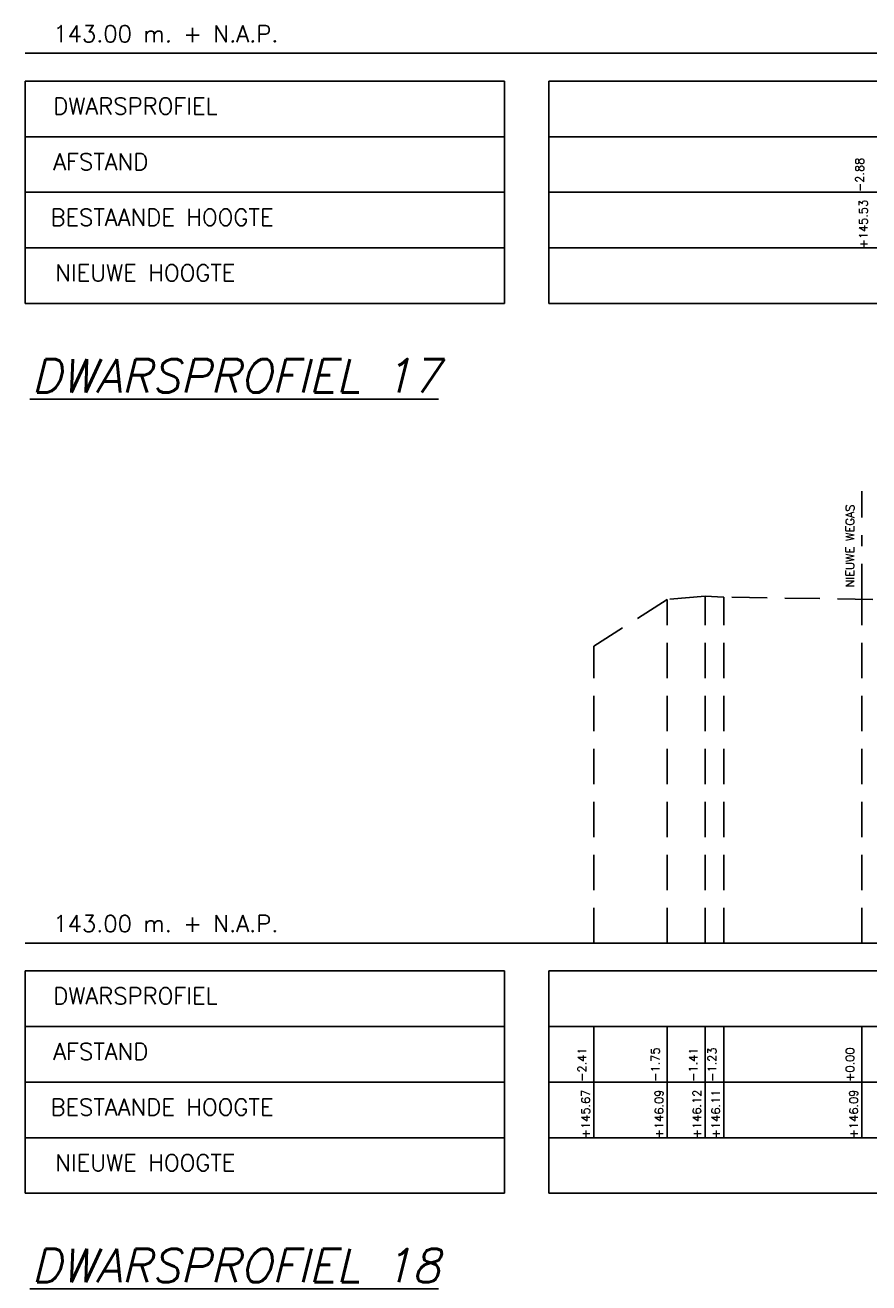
# Model space of a CAD drawing. Header units: metres. Extents: x -32 to 40, y -72 to 118.
# Tile 9 of 25: x -32 to -24, y -15 to -3. Entities that reach past the tile are written whole.
import ezdxf

# ---------------------------------------------------------------- set-up
doc = ezdxf.new("R2010")
doc.units = ezdxf.units.M
doc.linetypes.add('1-200 DASHDOT', pattern=[2.54, 1.27, -0.635, 0, -0.635])
doc.linetypes.add('1-200 HIDDEN', pattern=[0.9525, 0.635, -0.3175])
for name, color, linetype in [('PH-BEST-BEBOUWING', 1, 'Continuous'), ('PH-BESTAAND', 253, '1-200 HIDDEN'), ('PH-NIEUW-WEGAS', 2, '1-200 DASHDOT'), ('PH100', 7, 'Continuous')]:
    doc.layers.add(name, color=color, linetype=linetype)
doc.styles.add('ROMANS', font='romans.shx')

msp = doc.modelspace()

# ---------------------------------------------------------------- linework, layer by layer
at = {"layer": 'PH-BESTAAND', "ltscale": 0.5}
for p, q in [((-25.936, -8.625), (-26.596, -9.045)), ((-25.596, -8.595), (-25.936, -8.625)), ((-25.936, -11.715), (-25.936, -8.625)), ((-25.596, -11.715), (-25.596, -8.595)), ((-25.426, -8.605), (-25.596, -8.595)), ((-25.426, -11.715), (-25.426, -8.605)), ((-24.086, -8.625), (-25.426, -8.605)), ((-24.186, -11.715), (-24.186, -8.623)), ((-26.596, -11.715), (-26.596, -9.045))]:
    msp.add_line(p, q, dxfattribs=at)
at = {"layer": 'PH-NIEUW-WEGAS', "ltscale": 0.25}
msp.add_line((-24.186, -8.623), (-24.186, -7.651), dxfattribs=at)
at = {"layer": 'PH100', "color": 5, "linetype": 'Continuous'}
for p, q in [((-31.711, -3.715), (20.797, -3.715)), ((-31.711, -11.715), (21.496, -11.715))]:
    msp.add_line(p, q, dxfattribs=at)
at = {"layer": 'PH100'}
for p, q in [((-27.4, -3.965), (-31.711, -3.965)), ((-31.711, -3.965), (-31.711, -5.965)), ((-27.4, -5.965), (-27.4, -3.965)), ((-27, -3.965), (20.797, -3.965)), ((-27, -5.965), (-27, -3.965)), ((-27.4, -4.465), (-31.711, -4.465)), ((-27, -4.465), (20.797, -4.465)), ((-27.4, -4.965), (-31.711, -4.965)), ((-27, -4.965), (20.797, -4.965)), ((-27.4, -5.465), (-31.711, -5.465)), ((-27, -5.465), (20.797, -5.465)), ((-27.4, -5.965), (-31.711, -5.965)), ((-27, -5.965), (20.797, -5.965)), ((-27.4, -11.965), (-31.711, -11.965)), ((-31.711, -11.965), (-31.711, -13.965)), ((-27.4, -13.965), (-27.4, -11.965)), ((-27, -11.965), (21.496, -11.965)), ((-27, -13.965), (-27, -11.965)), ((-27.4, -12.465), (-31.711, -12.465)), ((-27, -12.465), (21.496, -12.465)), ((-26.596, -12.465), (-26.596, -13.465)), ((-25.936, -12.465), (-25.936, -13.465)), ((-25.596, -12.465), (-25.596, -13.465)), ((-25.426, -12.465), (-25.426, -13.465)), ((-24.186, -12.465), (-24.186, -13.465)), ((-27.4, -12.965), (-31.711, -12.965)), ((-27, -12.965), (21.496, -12.965)), ((-27.4, -13.465), (-31.711, -13.465)), ((-27, -13.465), (21.496, -13.465)), ((-27.4, -13.965), (-31.711, -13.965)), ((-27, -13.965), (21.496, -13.965))]:
    msp.add_line(p, q, dxfattribs=at)

# ---------------------------------------------------------------- texts
at = {"layer": 'PH-BEST-BEBOUWING', "color": 2, "insert": (-24.254, -8.517), "char_height": 0.075, "width": 1.8344, "attachment_point": 7, "rotation": 90, "style": 'ROMANS'}
msp.add_mtext('NIEUWE WEGAS', dxfattribs=at)
at = {"layer": 'PH100', "color": 1, "linetype": 'Continuous', "style": 'ROMANS'}
for s, p in [('143.00 m. + N.A.P.', (-31.458, -3.615)), ('DWARSPROFIEL', (-31.458, -4.265)), ('AFSTAND', (-31.458, -4.765)), ('BESTAANDE HOOGTE', (-31.483, -5.265)), ('NIEUWE HOOGTE', (-31.44, -5.765)), ('143.00 m. + N.A.P.', (-31.458, -11.615)), ('DWARSPROFIEL', (-31.458, -12.265)), ('AFSTAND', (-31.458, -12.765)), ('BESTAANDE HOOGTE', (-31.483, -13.265)), ('NIEUWE HOOGTE', (-31.44, -13.765))]:
    msp.add_text(s, height=0.15, dxfattribs=at).set_placement(p)
at = {"layer": 'PH100', "color": 2, "linetype": 'Continuous', "style": 'ROMANS'}
for s, p in [('-2.88', (-24.167, -4.963)), ('-2.41', (-26.665, -12.963)), ('-1.75', (-26.005, -12.963)), ('-1.41', (-25.665, -12.963)), ('-1.23', (-25.495, -12.963)), ('+0.00', (-24.255, -12.963))]:
    msp.add_text(s, height=0.075, rotation=90, dxfattribs=at).set_placement(p)
at = {"layer": 'PH100', "color": 8, "linetype": 'Continuous', "style": 'ROMANS'}
for s, p in [('+145.53', (-24.134, -5.47)), ('+145.67', (-26.632, -13.47)), ('+146.09', (-25.972, -13.47)), ('+146.12', (-25.632, -13.47)), ('+146.11', (-25.462, -13.47)), ('+146.09', (-24.222, -13.47))]:
    msp.add_text(s, height=0.075, rotation=90, dxfattribs=at).set_placement(p)
at = {"layer": 'PH100', "color": 3, "linetype": 'Continuous', "style": 'ROMANS', "oblique": 14}
for s, p in [('%%UDWARSPROFIEL 17', (-31.654, -6.765)), ('%%UDWARSPROFIEL 18', (-31.654, -14.765))]:
    msp.add_text(s, height=0.3, dxfattribs=at).set_placement(p)

doc.saveas('drawing.dxf')
